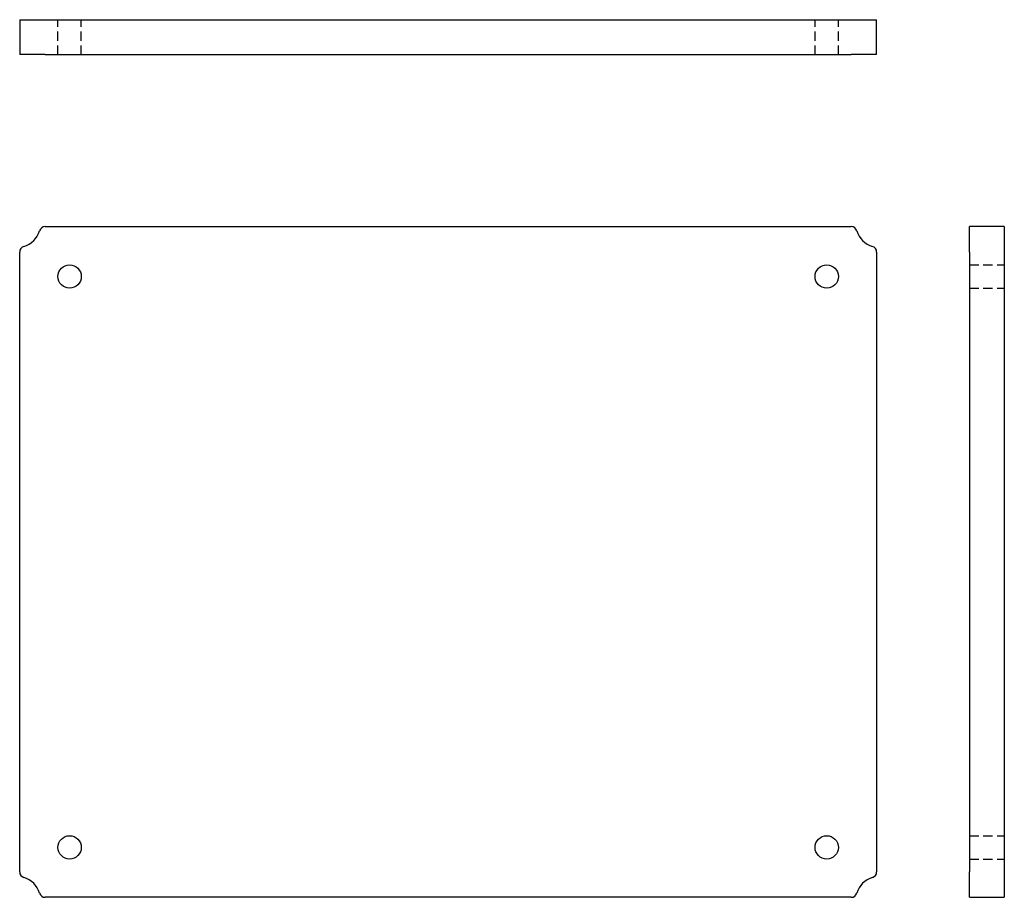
# Model space of a CAD drawing. Header units: inches. Extents: x 3 to 128, y 4 to 61.
# Tile 1 of 2: x 3 to 24, y 4 to 23. Entities that reach past the tile are written whole.
import ezdxf

# ---------------------------------------------------------------- set-up
doc = ezdxf.new("R2010")
doc.units = ezdxf.units.IN
doc.header["$MEASUREMENT"] = 0
doc.linetypes.add('DASHED_SPACE', pattern=[0.2067, 0.1654, -0.0413])
doc.layers.add('Hidden Edges(ANSI)', color=7, linetype='DASHED_SPACE', lineweight=25)
doc.layers.add('Visible Edges(ANSI)', color=7, linetype='Continuous', lineweight=25)

msp = doc.modelspace()

# ---------------------------------------------------------------- linework, layer by layer
at = {"layer": 'Hidden Edges(ANSI)', "ltscale": 1.209482}
for p, q in [((3.536, 22.175), (3.536, 22.925)), ((4.036, 22.175), (4.036, 22.925)), ((19.786, 22.175), (19.786, 22.925)), ((20.286, 22.175), (20.286, 22.925)), ((23.098, 17.664), (23.848, 17.664)), ((23.098, 17.164), (23.848, 17.164)), ((23.098, 5.414), (23.848, 5.414)), ((23.098, 4.914), (23.848, 4.914))]:
    msp.add_line(p, q, dxfattribs=at)
at = {"layer": 'Visible Edges(ANSI)'}
for p, q in [((2.714, 22.925), (2.804, 22.925)), ((2.714, 22.925), (2.714, 22.175)), ((2.804, 22.925), (3.141, 22.925)), ((3.141, 22.925), (3.261, 22.925)), ((3.261, 22.925), (20.562, 22.925)), ((20.562, 22.925), (20.682, 22.925)), ((20.682, 22.925), (21.019, 22.925)), ((21.019, 22.925), (21.108, 22.925)), ((21.108, 22.175), (21.108, 22.925)), ((2.804, 22.175), (2.714, 22.175)), ((3.141, 22.175), (2.804, 22.175)), ((3.261, 22.175), (3.141, 22.175)), ((3.261, 22.175), (20.562, 22.175)), ((20.682, 22.175), (20.562, 22.175)), ((21.019, 22.175), (20.682, 22.175)), ((21.108, 22.175), (21.019, 22.175)), ((3.261, 18.486), (20.562, 18.486)), ((23.848, 18.486), (23.098, 18.486)), ((23.098, 18.397), (23.098, 18.486)), ((23.098, 18.06), (23.098, 18.397)), ((23.848, 18.486), (23.848, 18.397)), ((23.848, 18.397), (23.848, 18.06)), ((23.098, 17.94), (23.098, 18.06)), ((23.848, 18.06), (23.848, 17.94)), ((2.714, 4.638), (2.714, 17.94)), ((21.108, 17.94), (21.108, 4.638)), ((23.098, 17.94), (23.098, 4.638)), ((23.848, 17.94), (23.848, 4.638)), ((23.098, 4.518), (23.098, 4.638)), ((23.098, 4.182), (23.098, 4.518)), ((23.848, 4.638), (23.848, 4.518)), ((23.848, 4.518), (23.848, 4.182)), ((20.562, 4.092), (3.261, 4.092)), ((23.098, 4.092), (23.098, 4.182)), ((23.098, 4.092), (23.848, 4.092)), ((23.848, 4.182), (23.848, 4.092))]:
    msp.add_line(p, q, dxfattribs=at)
for centre in [(3.786, 17.414), (20.036, 17.414), (3.786, 5.164), (20.036, 5.164)]:
    msp.add_circle(centre, 0.25, dxfattribs=at)
for centre, radius, start, end in [((2.661, 18.539), 0.5, 286.5469, 343.4531), ((3.261, 18.361), 0.125, 90, 163.4531), ((20.562, 18.361), 0.125, 16.5469, 90), ((21.161, 18.539), 0.5, 196.5469, 253.4531), ((2.839, 17.94), 0.125, 106.5469, 180), ((20.983, 17.94), 0.125, 0, 73.4531), ((2.839, 4.638), 0.125, 180, 253.4531), ((2.661, 4.039), 0.5, 16.5469, 73.4531), ((21.161, 4.039), 0.5, 106.5469, 163.4531), ((20.983, 4.638), 0.125, 286.5469, 0), ((3.261, 4.217), 0.125, 196.5469, 270), ((20.562, 4.217), 0.125, 270, 343.4531)]:
    msp.add_arc(centre, radius, start, end, dxfattribs=at)

doc.saveas('drawing.dxf')
